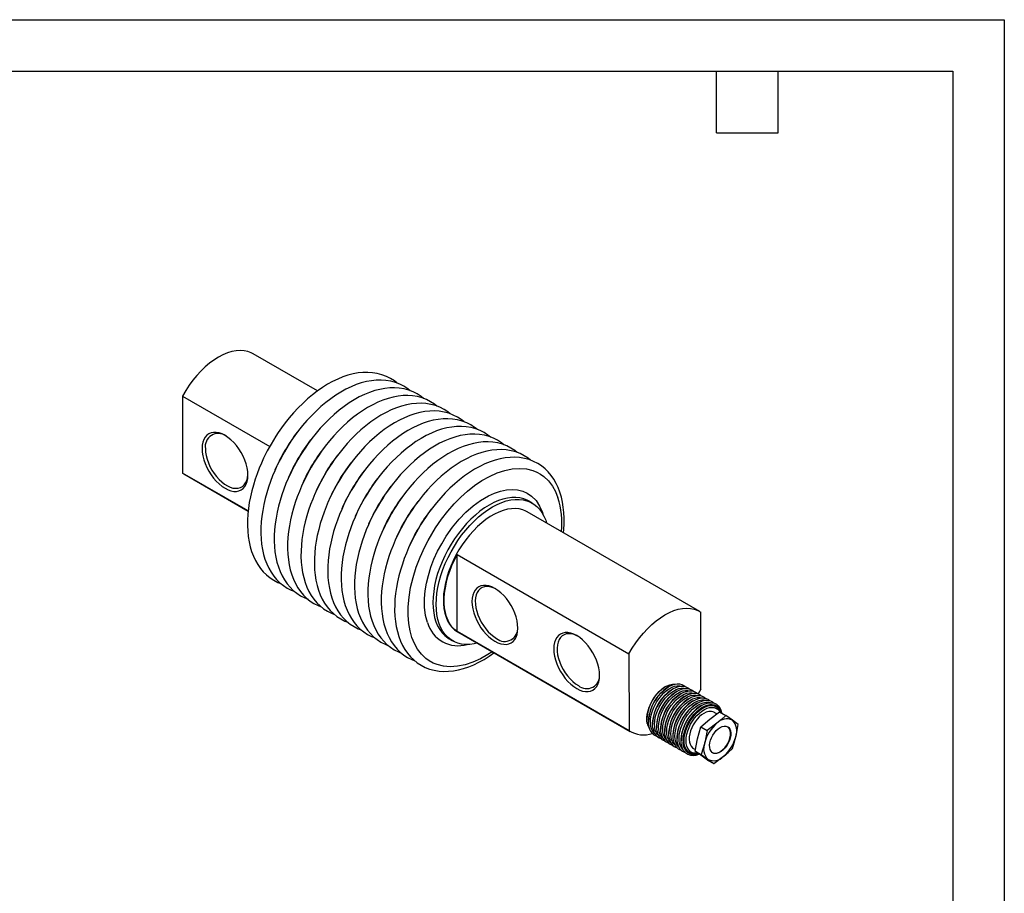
# Model space of a CAD drawing. Header units: millimetres. Extents: x 0 to 489, y 0 to 378.
# Tile 5 of 5: x 276 to 489, y 189 to 378. Entities that reach past the tile are written whole.
import ezdxf

# ---------------------------------------------------------------- set-up
doc = ezdxf.new("R2010")
doc.units = ezdxf.units.MM
doc.header["$LTSCALE"] = 1.75
doc.layers.add('TEXT', color=140, linetype='Continuous', lineweight=25)

msp = doc.modelspace()

# ---------------------------------------------------------------- linework, layer by layer
at = {"color": 7, "linetype": 'Continuous'}
for p, q in [((0, 377.83), (488.95, 377.83)), ((488.95, 377.83), (488.95, 0))]:
    msp.add_line(p, q, dxfattribs=at)
for p, q in [((340.51, 297.56), (326.59, 305.6)), ((311.31, 296.44), (330.18, 285.55)), ((311.31, 296.44), (311.32, 279.79)), ((311.32, 279.79), (311.59, 279.61)), ((325.51, 271.59), (311.32, 279.79)), ((311.59, 279.61), (325.51, 271.58)), ((386.91, 273.31), (386.21, 273.72)), ((423.11, 249.88), (385.81, 271.41)), ((389.11, 271.26), (389.21, 270.88)), ((370.71, 262.15), (407.83, 240.72)), ((370.71, 245.5), (370.71, 262.15)), ((423.39, 233.05), (423.39, 249.7)), ((407.84, 224.07), (370.71, 245.5)), ((370.81, 245.43), (408.11, 223.89)), ((368.94, 243.97), (369.01, 243.93)), ((369.01, 243.93), (369.71, 243.52)), ((407.83, 240.72), (407.84, 224.07)), ((415.76, 233.62), (415.61, 233.54)), ((416.46, 233.62), (416.25, 233.5)), ((417.35, 233.11), (417.13, 232.99)), ((418.23, 232.6), (418.02, 232.48)), ((419.11, 232.09), (418.9, 231.97)), ((423.39, 233.05), (422.81, 232.04)), ((419.99, 231.58), (419.78, 231.46)), ((420.87, 231.07), (420.66, 230.95)), ((421.76, 230.56), (421.54, 230.44)), ((422.64, 230.05), (422.43, 229.93)), ((423.52, 229.55), (423.31, 229.42)), ((425.27, 226.59), (427.36, 228.17)), ((426.8, 227.75), (426.27, 228.05)), ((426.68, 229.26), (426.61, 229.3)), ((427.36, 228.17), (428.73, 227.39)), ((411.69, 226.74), (411.69, 226.58)), ((412.04, 226.21), (412.04, 225.96)), ((412.93, 225.7), (412.93, 225.46)), ((423.37, 224.9), (425.27, 226.59)), ((426.82, 225.69), (424.73, 224.11)), ((413.81, 225.19), (413.81, 224.95)), ((414.69, 224.68), (414.69, 224.44)), ((415.57, 224.17), (415.57, 223.93)), ((416.46, 223.66), (416.46, 223.42)), ((422.64, 222.34), (423.37, 224.9)), ((423.37, 224.9), (424.73, 224.11)), ((424.73, 224.11), (424.19, 221.45)), ((417.34, 223.15), (417.34, 222.91)), ((418.22, 222.65), (418.22, 222.4)), ((419.1, 222.14), (419.1, 221.89)), ((422.1, 219.68), (422.64, 222.34)), ((424.19, 221.45), (423.46, 218.9)), ((420.86, 219.34), (420.93, 219.3)), ((421.77, 220.26), (422.17, 220.03)), ((422.1, 219.68), (423.46, 218.9)), ((423.36, 218.77), (422.1, 219.68)), ((424.82, 217.74), (423.36, 218.77)), ((423.46, 218.9), (424.92, 217.87)), ((424.82, 217.74), (426.18, 216.96)), ((424.92, 217.87), (426.18, 216.96)), ((426.18, 216.96), (428.28, 218.54))]:
    msp.add_line(p, q)
at = {"flags": 128}
for points in [[(326.59, 305.6), (326.18, 305.81), (325.43, 306.09), (324.63, 306.25), (323.78, 306.3), (322.89, 306.23), (321.97, 306.05), (321.02, 305.76), (320.06, 305.36), (319.09, 304.85), (318.12, 304.24), (317.16, 303.53), (316.22, 302.73), (315.3, 301.85), (314.41, 300.89), (313.56, 299.86), (312.76, 298.77), (312.01, 297.62), (311.31, 296.44)], [(357.64, 299.27), (357.11, 299.7), (356.28, 300.23), (355.4, 300.69), (354.44, 301.05), (353.43, 301.33), (352.36, 301.5), (351.35, 301.57), (350.32, 301.54), (349.26, 301.43), (348.18, 301.23), (347.08, 300.95), (345.98, 300.58), (344.87, 300.12), (343.76, 299.59), (342.65, 298.98), (341.55, 298.29), (340.46, 297.53), (339.39, 296.71), (338.33, 295.82), (337.3, 294.87), (336.3, 293.87), (335.33, 292.83), (334.4, 291.74), (333.52, 290.64), (332.71, 289.55), (332.01, 288.55), (331.52, 287.8), (330.98, 286.94), (330.45, 286.05), (329.65, 284.59), (329.34, 284), (328.85, 283), (328.38, 281.96), (327.9, 280.83), (327.45, 279.66), (327.02, 278.44), (326.64, 277.2), (326.3, 275.94), (326, 274.67), (325.76, 273.4), (325.57, 272.13), (325.44, 270.88), (325.37, 269.64), (325.36, 268.42), (325.41, 267.23), (325.53, 266.07), (325.71, 264.95), (325.95, 263.86), (326.26, 262.82), (326.63, 261.83), (327.07, 260.89), (327.58, 260.01), (328.15, 259.19), (328.78, 258.43), (329.48, 257.75), (330.24, 257.13), (331.06, 256.6), (331.95, 256.14), (332.6, 255.9)], [(360.53, 297.6), (360, 298.03), (359.18, 298.56), (358.29, 299.02), (357.34, 299.38), (356.32, 299.66), (355.25, 299.83), (354.24, 299.9), (353.21, 299.87), (352.15, 299.76), (351.07, 299.56), (349.97, 299.28), (348.87, 298.91), (347.76, 298.45), (346.65, 297.92), (345.54, 297.31), (344.44, 296.62), (343.35, 295.86), (342.28, 295.04), (341.23, 294.15), (340.2, 293.2), (339.19, 292.2), (338.22, 291.16), (337.29, 290.07), (336.41, 288.97), (335.6, 287.88), (334.91, 286.88), (334.41, 286.13), (333.87, 285.27), (333.34, 284.38), (332.54, 282.92), (332.23, 282.33), (331.74, 281.33), (331.27, 280.29), (330.79, 279.17), (330.34, 277.99), (329.92, 276.77), (329.53, 275.53), (329.19, 274.27), (328.89, 273), (328.65, 271.73), (328.46, 270.46), (328.33, 269.21), (328.26, 267.97), (328.25, 266.75), (328.3, 265.56), (328.42, 264.4), (328.6, 263.28), (328.84, 262.19), (329.15, 261.15), (329.52, 260.16), (329.96, 259.22), (330.47, 258.34), (331.04, 257.52), (331.67, 256.76), (332.37, 256.08), (333.13, 255.46), (333.96, 254.93), (334.84, 254.47), (335.49, 254.23)], [(363.43, 295.93), (362.89, 296.36), (362.07, 296.89), (361.18, 297.35), (360.23, 297.71), (359.22, 297.99), (358.14, 298.16), (357.14, 298.23), (356.1, 298.2), (355.04, 298.09), (353.96, 297.89), (352.87, 297.61), (351.76, 297.24), (350.65, 296.78), (349.54, 296.25), (348.43, 295.64), (347.33, 294.95), (346.25, 294.19), (345.17, 293.37), (344.12, 292.48), (343.09, 291.53), (342.09, 290.53), (341.11, 289.49), (340.18, 288.4), (339.3, 287.3), (338.49, 286.21), (337.8, 285.21), (337.3, 284.46), (336.76, 283.6), (336.23, 282.71), (335.43, 281.26), (335.12, 280.66), (334.64, 279.66), (334.16, 278.62), (333.69, 277.5), (333.23, 276.32), (332.81, 275.1), (332.42, 273.86), (332.08, 272.6), (331.78, 271.33), (331.54, 270.06), (331.36, 268.79), (331.22, 267.54), (331.15, 266.3), (331.14, 265.08), (331.2, 263.89), (331.31, 262.73), (331.49, 261.61), (331.73, 260.52), (332.04, 259.48), (332.42, 258.49), (332.86, 257.55), (333.36, 256.67), (333.93, 255.85), (334.56, 255.09), (335.26, 254.41), (336.02, 253.79), (336.85, 253.26), (337.74, 252.8), (338.38, 252.56)], [(366.32, 294.26), (365.78, 294.69), (364.96, 295.22), (364.07, 295.68), (363.12, 296.05), (362.11, 296.32), (361.03, 296.49), (360.03, 296.56), (358.99, 296.53), (357.93, 296.42), (356.85, 296.22), (355.76, 295.94), (354.65, 295.57), (353.54, 295.11), (352.43, 294.58), (351.33, 293.97), (350.23, 293.28), (349.14, 292.52), (348.06, 291.7), (347.01, 290.81), (345.98, 289.86), (344.98, 288.86), (344.01, 287.82), (343.07, 286.73), (342.19, 285.63), (341.38, 284.54), (340.69, 283.55), (340.2, 282.79), (339.65, 281.93), (339.13, 281.04), (338.32, 279.59), (338.02, 278.99), (337.53, 277.99), (337.05, 276.95), (336.58, 275.83), (336.12, 274.65), (335.7, 273.43), (335.31, 272.19), (334.97, 270.93), (334.68, 269.66), (334.43, 268.39), (334.25, 267.12), (334.12, 265.87), (334.05, 264.63), (334.04, 263.41), (334.09, 262.22), (334.2, 261.06), (334.38, 259.94), (334.62, 258.85), (334.93, 257.81), (335.31, 256.82), (335.75, 255.88), (336.25, 255), (336.82, 254.18), (337.46, 253.42), (338.15, 252.74), (338.91, 252.12), (339.74, 251.59), (340.63, 251.13), (341.27, 250.89)], [(369.21, 292.59), (368.68, 293.02), (367.85, 293.56), (366.96, 294.01), (366.01, 294.38), (365, 294.65), (363.93, 294.82), (362.92, 294.89), (361.88, 294.86), (360.82, 294.75), (359.74, 294.55), (358.65, 294.27), (357.54, 293.9), (356.44, 293.44), (355.32, 292.91), (354.22, 292.3), (353.12, 291.61), (352.03, 290.85), (350.96, 290.03), (349.9, 289.14), (348.87, 288.19), (347.87, 287.2), (346.9, 286.15), (345.97, 285.06), (345.08, 283.96), (344.27, 282.87), (343.58, 281.88), (343.09, 281.12), (342.55, 280.26), (342.02, 279.37), (341.22, 277.92), (340.91, 277.32), (340.42, 276.32), (339.94, 275.28), (339.47, 274.16), (339.02, 272.98), (338.59, 271.76), (338.21, 270.52), (337.86, 269.26), (337.57, 267.99), (337.33, 266.72), (337.14, 265.45), (337.01, 264.2), (336.94, 262.96), (336.93, 261.74), (336.98, 260.55), (337.09, 259.39), (337.27, 258.27), (337.52, 257.18), (337.83, 256.14), (338.2, 255.15), (338.64, 254.21), (339.14, 253.33), (339.71, 252.51), (340.35, 251.76), (341.05, 251.07), (341.81, 250.46), (342.63, 249.92), (343.52, 249.47), (344.16, 249.22)], [(372.1, 290.92), (371.57, 291.35), (370.74, 291.89), (369.86, 292.34), (368.9, 292.71), (367.89, 292.98), (366.82, 293.15), (365.81, 293.22), (364.78, 293.2), (363.72, 293.08), (362.64, 292.89), (361.54, 292.6), (360.44, 292.23), (359.33, 291.77), (358.22, 291.24), (357.11, 290.63), (356.01, 289.94), (354.92, 289.18), (353.85, 288.36), (352.8, 287.47), (351.76, 286.53), (350.76, 285.53), (349.79, 284.48), (348.86, 283.39), (347.98, 282.29), (347.17, 281.2), (346.48, 280.21), (345.98, 279.45), (345.44, 278.59), (344.91, 277.7), (344.11, 276.25), (343.8, 275.65), (343.31, 274.65), (342.84, 273.61), (342.36, 272.49), (341.91, 271.31), (341.48, 270.09), (341.1, 268.85), (340.76, 267.59), (340.46, 266.32), (340.22, 265.05), (340.03, 263.78), (339.9, 262.53), (339.83, 261.29), (339.82, 260.07), (339.87, 258.88), (339.99, 257.72), (340.17, 256.6), (340.41, 255.51), (340.72, 254.47), (341.09, 253.48), (341.53, 252.54), (342.04, 251.66), (342.61, 250.84), (343.24, 250.09), (343.94, 249.4), (344.7, 248.79), (345.52, 248.25), (346.41, 247.8), (347.06, 247.55)], [(375, 289.25), (374.46, 289.68), (373.64, 290.22), (372.75, 290.67), (371.8, 291.04), (370.78, 291.31), (369.71, 291.48), (368.7, 291.55), (367.67, 291.53), (366.61, 291.41), (365.53, 291.22), (364.43, 290.93), (363.33, 290.56), (362.22, 290.1), (361.11, 289.57), (360, 288.96), (358.9, 288.27), (357.81, 287.51), (356.74, 286.69), (355.69, 285.8), (354.66, 284.86), (353.65, 283.86), (352.68, 282.81), (351.75, 281.73), (350.87, 280.62), (350.06, 279.53), (349.37, 278.54), (348.87, 277.78), (348.33, 276.92), (347.8, 276.03), (347, 274.58), (346.69, 273.98), (346.2, 272.98), (345.73, 271.94), (345.25, 270.82), (344.8, 269.64), (344.38, 268.42), (343.99, 267.18), (343.65, 265.92), (343.35, 264.65), (343.11, 263.38), (342.92, 262.11), (342.79, 260.86), (342.72, 259.62), (342.71, 258.4), (342.76, 257.21), (342.88, 256.05), (343.06, 254.93), (343.3, 253.84), (343.61, 252.8), (343.98, 251.81), (344.42, 250.87), (344.93, 249.99), (345.5, 249.17), (346.13, 248.42), (346.83, 247.73), (347.59, 247.12), (348.42, 246.58), (349.3, 246.13), (349.95, 245.88)], [(377.89, 287.58), (377.35, 288.01), (376.53, 288.55), (375.64, 289), (374.69, 289.37), (373.68, 289.64), (372.6, 289.81), (371.6, 289.88), (370.56, 289.86), (369.5, 289.75), (368.42, 289.55), (367.33, 289.26), (366.22, 288.89), (365.11, 288.43), (364, 287.9), (362.89, 287.29), (361.79, 286.6), (360.71, 285.84), (359.63, 285.02), (358.58, 284.13), (357.55, 283.19), (356.55, 282.19), (355.57, 281.14), (354.64, 280.06), (353.76, 278.95), (352.95, 277.86), (352.26, 276.87), (351.76, 276.11), (351.22, 275.25), (350.69, 274.36), (349.89, 272.91), (349.58, 272.31), (349.1, 271.31), (348.62, 270.27), (348.15, 269.15), (347.69, 267.97), (347.27, 266.75), (346.88, 265.51), (346.54, 264.25), (346.25, 262.98), (346, 261.71), (345.82, 260.44), (345.69, 259.19), (345.61, 257.95), (345.6, 256.73), (345.66, 255.54), (345.77, 254.38), (345.95, 253.26), (346.19, 252.18), (346.5, 251.14), (346.88, 250.14), (347.32, 249.2), (347.82, 248.32), (348.39, 247.5), (349.02, 246.75), (349.72, 246.06), (350.48, 245.45), (351.31, 244.91), (352.2, 244.46), (352.84, 244.21)], [(320.51, 276.5), (321.16, 276.17), (321.79, 275.95), (322.4, 275.84), (322.98, 275.83), (323.52, 275.94), (324.01, 276.15), (324.44, 276.47), (324.8, 276.88), (325.08, 277.38), (325.29, 277.97), (325.42, 278.63), (325.46, 279.35), (325.42, 280.12), (325.29, 280.93), (325.08, 281.76), (324.79, 282.59), (324.43, 283.42), (324.01, 284.23), (323.52, 285.01), (322.98, 285.73), (322.4, 286.4), (321.79, 286.99), (321.15, 287.51), (320.51, 287.93), (319.86, 288.25), (319.23, 288.47), (318.61, 288.59), (318.03, 288.59), (317.49, 288.49), (317.01, 288.27), (316.58, 287.96), (316.22, 287.54), (315.93, 287.04), (315.73, 286.45), (315.6, 285.79), (315.56, 285.07), (315.6, 284.3), (315.73, 283.49), (315.94, 282.66), (316.22, 281.83), (316.58, 281), (317.01, 280.19), (317.5, 279.42), (318.03, 278.69), (318.62, 278.03), (319.23, 277.43), (319.86, 276.92), (320.51, 276.5)], [(380.78, 285.91), (380.24, 286.34), (379.42, 286.88), (378.53, 287.33), (377.58, 287.7), (376.57, 287.97), (375.49, 288.14), (374.49, 288.21), (373.45, 288.19), (372.39, 288.08), (371.31, 287.88), (370.22, 287.59), (369.11, 287.22), (368, 286.77), (366.89, 286.23), (365.79, 285.62), (364.69, 284.93), (363.6, 284.18), (362.53, 283.35), (361.47, 282.46), (360.44, 281.52), (359.44, 280.52), (358.47, 279.47), (357.54, 278.39), (356.65, 277.28), (355.84, 276.19), (355.15, 275.2), (354.66, 274.44), (354.11, 273.58), (353.59, 272.69), (352.78, 271.24), (352.48, 270.64), (351.99, 269.65), (351.51, 268.6), (351.04, 267.48), (350.58, 266.3), (350.16, 265.09), (349.77, 263.84), (349.43, 262.58), (349.14, 261.31), (348.89, 260.04), (348.71, 258.77), (348.58, 257.52), (348.51, 256.28), (348.5, 255.06), (348.55, 253.87), (348.66, 252.71), (348.84, 251.59), (349.09, 250.51), (349.39, 249.47), (349.77, 248.47), (350.21, 247.54), (350.71, 246.65), (351.28, 245.83), (351.92, 245.08), (352.61, 244.39), (353.38, 243.78), (354.2, 243.24), (355.09, 242.79), (355.73, 242.54)], [(383.67, 284.24), (383.14, 284.67), (382.31, 285.21), (381.42, 285.66), (380.47, 286.03), (379.46, 286.3), (378.39, 286.47), (377.38, 286.54), (376.34, 286.52), (375.28, 286.41), (374.2, 286.21), (373.11, 285.92), (372.01, 285.55), (370.9, 285.1), (369.78, 284.56), (368.68, 283.95), (367.58, 283.26), (366.49, 282.51), (365.42, 281.68), (364.36, 280.79), (363.33, 279.85), (362.33, 278.85), (361.36, 277.8), (360.43, 276.72), (359.54, 275.61), (358.73, 274.52), (358.04, 273.53), (357.55, 272.78), (357.01, 271.91), (356.48, 271.02), (355.68, 269.57), (355.37, 268.97), (354.88, 267.98), (354.41, 266.93), (353.93, 265.81), (353.48, 264.63), (353.05, 263.42), (352.67, 262.17), (352.32, 260.91), (352.03, 259.64), (351.79, 258.37), (351.6, 257.11), (351.47, 255.85), (351.4, 254.61), (351.39, 253.39), (351.44, 252.2), (351.55, 251.04), (351.73, 249.92), (351.98, 248.84), (352.29, 247.8), (352.66, 246.8), (353.1, 245.87), (353.6, 244.98), (354.17, 244.16), (354.81, 243.41), (355.51, 242.72), (356.27, 242.11), (357.09, 241.57), (357.98, 241.12), (358.62, 240.87)], [(316.27, 285.07), (316.31, 284.34), (316.43, 283.57), (316.63, 282.79), (316.91, 281.99), (317.26, 281.21), (317.67, 280.45), (318.14, 279.72), (318.65, 279.04), (319.21, 278.42), (319.8, 277.87), (320.4, 277.4), (321.02, 277.02), (321.63, 276.74), (322.22, 276.56), (322.8, 276.49), (323.34, 276.52), (323.83, 276.65), (324.27, 276.89), (324.65, 277.22), (324.96, 277.65), (325.2, 278.17), (325.37, 278.76), (325.45, 279.41), (325.45, 279.56)], [(386.56, 282.57), (386.03, 283), (385.2, 283.54), (384.32, 283.99), (383.37, 284.36), (382.35, 284.63), (381.28, 284.81), (380.27, 284.87), (379.24, 284.85), (378.18, 284.74), (377.1, 284.54), (376, 284.25), (374.9, 283.88), (373.79, 283.43), (372.68, 282.89), (371.57, 282.28), (370.47, 281.59), (369.38, 280.84), (368.31, 280.01), (367.26, 279.12), (366.22, 278.18), (365.22, 277.18), (364.25, 276.13), (363.32, 275.05), (362.44, 273.94), (361.63, 272.85), (360.94, 271.86), (360.44, 271.11), (359.9, 270.24), (359.37, 269.35), (358.57, 267.9), (358.26, 267.3), (357.77, 266.31), (357.3, 265.26), (356.82, 264.14), (356.37, 262.96), (355.94, 261.75), (355.56, 260.5), (355.22, 259.24), (354.92, 257.97), (354.68, 256.7), (354.49, 255.44), (354.36, 254.18), (354.29, 252.94), (354.28, 251.73), (354.33, 250.53), (354.45, 249.37), (354.63, 248.25), (354.87, 247.17), (355.18, 246.13), (355.55, 245.13), (355.99, 244.2), (356.5, 243.31), (357.07, 242.49), (357.7, 241.74), (358.4, 241.05), (359.16, 240.44), (359.98, 239.9), (360.87, 239.45), (361.52, 239.2)], [(393.65, 266.89), (393.72, 267.59), (393.79, 268.83), (393.8, 270.05), (393.75, 271.24), (393.63, 272.4), (393.45, 273.52), (393.21, 274.6), (392.9, 275.64), (392.53, 276.64), (392.09, 277.57), (391.58, 278.46), (391.01, 279.28), (390.38, 280.03), (389.68, 280.72), (388.92, 281.33), (388.1, 281.87), (387.21, 282.32), (386.26, 282.69), (385.24, 282.96), (384.17, 283.14), (383.16, 283.2), (382.13, 283.18), (381.07, 283.07), (379.99, 282.87), (378.89, 282.58), (377.79, 282.21), (376.68, 281.76), (375.57, 281.22), (374.46, 280.61), (373.36, 279.92), (372.27, 279.17), (371.2, 278.34), (370.15, 277.45), (369.12, 276.51), (368.11, 275.51), (367.14, 274.46), (366.21, 273.38), (365.33, 272.27), (364.52, 271.18), (363.83, 270.19), (363.33, 269.44), (362.79, 268.57), (362.26, 267.68), (361.46, 266.23), (361.15, 265.63), (360.66, 264.64), (360.19, 263.59), (359.72, 262.47), (359.26, 261.29), (358.84, 260.08), (358.45, 258.83), (358.11, 257.57), (357.81, 256.3), (357.57, 255.03), (357.38, 253.77), (357.25, 252.51), (357.18, 251.27), (357.17, 250.06), (357.22, 248.86), (357.34, 247.71), (357.52, 246.58), (357.76, 245.5), (358.07, 244.46), (358.44, 243.47), (358.88, 242.53), (359.39, 241.64), (359.96, 240.82), (360.59, 240.07), (361.29, 239.38), (362.05, 238.77), (362.88, 238.23), (363.76, 237.78), (364.71, 237.41), (365.73, 237.14), (366.8, 236.97), (367.81, 236.9), (368.84, 236.92), (369.9, 237.03), (370.98, 237.23), (372.08, 237.52), (373.18, 237.89), (374.29, 238.34), (375.4, 238.88), (376.51, 239.49), (377.61, 240.18), (378.65, 240.9)], [(360.91, 244.24), (360.5, 245.69), (360.22, 247.26), (360.08, 249.03), (360.1, 250.9), (360.28, 252.93), (360.63, 255.03), (361.16, 257.22), (361.85, 259.43), (362.7, 261.64), (363.7, 263.82), (364.43, 265.23), (365.21, 266.6), (366.04, 267.94), (367.33, 269.81), (368.7, 271.57), (370.07, 273.13), (371.49, 274.58), (372.95, 275.9), (374.44, 277.07), (376.05, 278.16), (377.66, 279.07), (379.33, 279.83), (380.97, 280.37), (382.6, 280.7), (384.17, 280.81), (385.66, 280.69), (387.05, 280.34), (387.9, 279.99), (388.7, 279.55), (389.45, 279.02), (390.42, 278.09), (391.26, 276.99), (391.93, 275.8), (392.47, 274.47)], [(364.26, 247.46), (363.86, 249), (363.64, 250.76), (363.63, 252.7), (363.77, 254.3), (364.05, 255.95), (364.46, 257.67), (365.01, 259.41), (365.68, 261.15), (366.46, 262.87), (367.34, 264.52), (368.31, 266.12), (369.67, 268.06), (371.11, 269.8), (372.59, 271.34), (374.13, 272.7), (375.76, 273.89), (377.45, 274.88), (378.77, 275.47), (380.06, 275.9), (381.34, 276.16), (382.58, 276.24), (383.75, 276.15), (384.85, 275.87), (385.84, 275.44), (386.73, 274.83), (387.73, 273.83), (388.52, 272.63), (389.11, 271.26)], [(377.61, 272.87), (376.6, 272.24), (375.61, 271.52), (374.62, 270.72), (373.66, 269.83), (372.72, 268.87), (371.82, 267.84), (370.95, 266.74), (370.14, 265.6), (369.37, 264.4), (368.66, 263.17), (368.01, 261.91), (367.43, 260.63), (366.91, 259.34), (366.47, 258.04), (366.1, 256.75), (365.82, 255.47), (365.61, 254.21), (365.49, 252.99), (365.44, 251.8), (365.49, 250.67), (365.61, 249.59), (365.82, 248.57), (366.1, 247.62), (366.47, 246.75), (366.91, 245.97), (367.43, 245.27), (368.01, 244.66), (368.66, 244.15), (368.94, 243.97)], [(375.01, 242.99), (374.37, 242.85), (373.43, 242.74), (372.53, 242.72), (371.66, 242.82), (370.84, 243.02), (370.08, 243.33), (369.37, 243.74), (368.72, 244.25), (368.13, 244.86), (367.62, 245.56), (367.18, 246.35), (366.81, 247.22), (366.52, 248.16), (366.32, 249.18), (366.19, 250.26), (366.15, 251.4), (366.19, 252.58), (366.32, 253.8), (366.52, 255.06), (366.81, 256.34), (367.18, 257.63), (367.62, 258.93), (368.13, 260.22), (368.72, 261.5), (369.37, 262.76), (370.08, 264), (370.84, 265.19), (371.66, 266.34), (372.53, 267.43), (373.43, 268.46), (374.37, 269.42), (375.33, 270.31), (376.31, 271.11), (377.31, 271.83), (378.31, 272.46)], [(386.23, 273.71), (385.84, 273.91), (385.08, 274.22), (384.26, 274.42), (383.4, 274.52), (382.49, 274.51), (381.56, 274.39), (380.59, 274.16), (379.61, 273.83), (378.61, 273.4), (377.61, 272.87)], [(378.31, 272.46), (379.32, 272.99), (380.32, 273.43), (381.3, 273.76), (382.26, 273.98), (383.2, 274.1), (384.1, 274.11), (384.97, 274.02), (385.78, 273.81), (386.55, 273.51), (387.26, 273.1), (387.91, 272.58), (388.5, 271.98), (389.01, 271.28), (389.45, 270.49), (389.82, 269.62), (390.02, 269)], [(385.81, 271.41), (385.56, 271.54), (384.85, 271.84), (384.08, 272.03), (383.28, 272.11), (382.43, 272.08), (381.55, 271.95), (380.64, 271.71), (379.72, 271.37), (378.78, 270.92), (377.85, 270.38), (376.91, 269.75), (375.99, 269.02), (375.08, 268.22), (374.2, 267.33), (373.35, 266.38), (372.54, 265.36), (371.78, 264.29), (371.07, 263.18), (370.41, 262.02), (369.82, 260.84), (369.29, 259.64), (368.83, 258.43), (368.45, 257.22), (368.14, 256.02), (367.92, 254.84), (367.77, 253.68), (367.71, 252.57), (367.73, 251.5), (367.83, 250.48), (368.02, 249.52), (368.29, 248.64), (368.63, 247.83), (369.05, 247.1), (369.54, 246.47), (370.11, 245.92), (370.73, 245.48), (370.81, 245.43)], [(370.71, 245.5), (370.11, 245.97), (369.57, 246.54), (369.1, 247.2), (368.71, 247.94), (368.38, 248.77), (368.14, 249.67), (367.98, 250.63), (367.89, 251.66), (367.89, 252.73), (367.98, 253.85), (368.14, 255.01), (368.38, 256.19), (368.7, 257.39), (369.1, 258.59), (369.57, 259.79), (370.11, 260.98), (370.71, 262.15)], [(378.85, 243.41), (379.49, 243.09), (380.13, 242.87), (380.74, 242.76), (381.32, 242.75), (381.86, 242.86), (382.35, 243.07), (382.77, 243.38), (383.13, 243.8), (383.42, 244.3), (383.63, 244.89), (383.75, 245.55), (383.79, 246.27), (383.75, 247.04), (383.63, 247.85), (383.42, 248.68), (383.13, 249.51), (382.77, 250.34), (382.34, 251.15), (381.86, 251.92), (381.32, 252.65), (380.74, 253.32), (380.12, 253.91), (379.49, 254.42), (378.84, 254.84), (378.2, 255.17), (377.56, 255.39), (376.95, 255.5), (376.37, 255.51), (375.83, 255.4), (375.34, 255.19), (374.92, 254.88), (374.56, 254.46), (374.27, 253.96), (374.06, 253.37), (373.94, 252.71), (373.89, 251.99), (373.94, 251.22), (374.06, 250.41), (374.27, 249.58), (374.56, 248.75), (374.92, 247.92), (375.35, 247.11), (375.83, 246.33), (376.37, 245.61), (376.95, 244.94), (377.56, 244.35), (378.2, 243.84), (378.85, 243.41)], [(379.02, 254.74), (378.89, 254.81), (378.28, 255.06), (377.69, 255.22), (377.12, 255.27), (376.6, 255.21), (376.11, 255.05), (375.69, 254.79), (375.32, 254.43), (375.03, 253.97), (374.81, 253.44), (374.67, 252.83), (374.6, 252.16), (374.63, 251.44), (374.73, 250.68), (374.91, 249.9), (375.17, 249.11), (375.5, 248.32), (375.89, 247.55), (376.35, 246.81), (376.86, 246.12), (377.4, 245.48), (377.98, 244.92), (378.59, 244.43), (379.2, 244.03)], [(407.83, 240.72), (408.53, 241.9), (409.28, 243.05), (410.08, 244.14), (410.93, 245.17), (411.82, 246.13), (412.74, 247.01), (413.68, 247.81), (414.64, 248.52), (415.61, 249.13), (416.58, 249.64), (417.54, 250.04), (418.49, 250.33), (419.41, 250.51), (420.3, 250.58), (421.15, 250.53), (421.95, 250.37), (422.7, 250.09), (423.39, 249.7)], [(396.52, 233.21), (397.17, 232.88), (397.8, 232.66), (398.42, 232.55), (399, 232.55), (399.54, 232.65), (400.02, 232.86), (400.45, 233.18), (400.81, 233.59), (401.1, 234.1), (401.3, 234.68), (401.43, 235.35), (401.47, 236.07), (401.43, 236.84), (401.3, 237.64), (401.09, 238.47), (400.81, 239.31), (400.45, 240.14), (400.02, 240.94), (399.53, 241.72), (399, 242.44), (398.42, 243.11), (397.8, 243.7), (397.17, 244.22), (396.52, 244.64), (395.88, 244.96), (395.24, 245.18), (394.63, 245.3), (394.05, 245.3), (393.51, 245.2), (393.02, 244.99), (392.59, 244.67), (392.24, 244.26), (391.95, 243.75), (391.74, 243.16), (391.61, 242.5), (391.57, 241.78), (391.61, 241.01), (391.74, 240.2), (391.95, 239.38), (392.24, 238.54), (392.6, 237.71), (393.02, 236.9), (393.51, 236.13), (394.05, 235.4), (394.63, 234.74), (395.24, 234.14), (395.88, 233.63), (396.52, 233.21)], [(396.7, 244.53), (396.57, 244.6), (395.96, 244.86), (395.37, 245.01), (394.8, 245.06), (394.27, 245.01), (393.79, 244.84), (393.37, 244.58), (393, 244.22), (392.71, 243.77), (392.49, 243.23), (392.34, 242.63), (392.28, 241.96), (392.3, 241.24), (392.4, 240.48), (392.59, 239.7), (392.85, 238.9), (393.18, 238.12), (393.57, 237.35), (394.03, 236.61), (394.53, 235.91), (395.08, 235.28), (395.66, 234.71), (396.26, 234.22), (396.88, 233.82)], [(378.22, 241.15), (377.33, 240.55), (375.72, 239.64), (374.05, 238.89), (372.41, 238.34), (370.77, 238.01), (369.21, 237.9), (367.72, 238.03), (366.33, 238.37), (365.47, 238.72), (364.67, 239.16), (363.93, 239.7), (362.96, 240.62), (362.12, 241.72), (361.45, 242.91), (360.91, 244.24)], [(411.78, 225.66), (411.7, 226.28), (411.7, 226.95), (411.79, 227.67), (411.96, 228.4), (412.2, 229.15), (412.52, 229.9), (412.9, 230.62), (413.34, 231.31), (413.83, 231.95), (414.36, 232.53), (414.92, 233.04), (415.5, 233.46), (416.08, 233.79), (416.65, 234.02), (417.2, 234.15), (417.73, 234.17), (417.84, 234.16)], [(412.14, 224.97), (412.06, 225.61), (412.05, 226.31), (412.14, 227.04), (412.3, 227.81), (412.54, 228.59), (412.85, 229.36), (413.23, 230.12), (413.67, 230.85), (414.16, 231.54), (414.69, 232.17), (415.26, 232.73), (415.85, 233.22), (416.45, 233.61), (417.06, 233.92), (417.65, 234.12), (418.22, 234.21), (418.75, 234.2), (419.25, 234.09), (419.69, 233.87), (420, 233.62)], [(413.37, 223.48), (413.1, 223.77), (412.83, 224.21), (412.63, 224.73), (412.51, 225.32), (412.47, 225.98), (412.51, 226.68), (412.63, 227.41), (412.84, 228.16), (413.11, 228.92), (413.46, 229.67), (413.87, 230.39), (414.33, 231.07), (414.84, 231.71), (415.39, 232.27), (415.96, 232.76), (416.54, 233.17), (417.13, 233.48), (417.7, 233.7), (418.26, 233.81), (418.79, 233.81), (419.27, 233.72), (419.28, 233.71)], [(413.02, 224.46), (412.94, 225.1), (412.94, 225.8), (413.02, 226.54), (413.18, 227.3), (413.42, 228.08), (413.73, 228.85), (414.11, 229.61), (414.55, 230.34), (415.04, 231.03), (415.58, 231.66), (416.14, 232.22), (416.73, 232.71), (417.34, 233.1), (417.94, 233.41), (418.53, 233.61), (419.1, 233.7), (419.63, 233.69), (420.13, 233.58), (420.57, 233.36), (420.88, 233.11)], [(414.26, 222.97), (413.99, 223.26), (413.71, 223.7), (413.51, 224.22), (413.39, 224.81), (413.35, 225.47), (413.39, 226.17), (413.52, 226.9), (413.72, 227.65), (414, 228.41), (414.34, 229.16), (414.75, 229.88), (415.21, 230.57), (415.72, 231.2), (416.27, 231.76), (416.84, 232.25), (417.42, 232.66), (418.01, 232.97), (418.59, 233.19), (419.14, 233.3), (419.67, 233.31), (420.16, 233.21), (420.16, 233.2)], [(413.9, 223.95), (413.82, 224.59), (413.82, 225.29), (413.9, 226.03), (414.06, 226.79), (414.3, 227.57), (414.61, 228.34), (414.99, 229.1), (415.43, 229.83), (415.92, 230.52), (416.46, 231.15), (417.03, 231.72), (417.62, 232.2), (418.22, 232.6), (418.82, 232.9), (419.41, 233.1), (419.98, 233.19), (420.52, 233.18), (421.01, 233.07), (421.45, 232.85), (421.76, 232.6)], [(415.14, 222.46), (414.87, 222.75), (414.59, 223.19), (414.39, 223.71), (414.27, 224.3), (414.23, 224.96), (414.28, 225.66), (414.4, 226.39), (414.6, 227.15), (414.88, 227.9), (415.22, 228.65), (415.63, 229.37), (416.1, 230.06), (416.6, 230.69), (417.15, 231.25), (417.72, 231.75), (418.3, 232.15), (418.89, 232.47), (419.47, 232.68), (420.03, 232.79), (420.55, 232.8), (421.04, 232.7), (421.05, 232.69)], [(414.79, 223.44), (414.7, 224.08), (414.7, 224.78), (414.78, 225.52), (414.94, 226.28), (415.18, 227.06), (415.49, 227.83), (415.87, 228.6), (416.31, 229.33), (416.81, 230.01), (417.34, 230.64), (417.91, 231.21), (418.5, 231.69), (419.1, 232.09), (419.7, 232.39), (420.29, 232.59), (420.86, 232.69), (421.4, 232.68), (421.89, 232.56), (422.33, 232.34), (422.64, 232.09)], [(416.02, 221.95), (415.75, 222.24), (415.47, 222.68), (415.28, 223.2), (415.15, 223.8), (415.12, 224.45), (415.16, 225.15), (415.28, 225.88), (415.48, 226.64), (415.76, 227.39), (416.11, 228.14), (416.51, 228.86), (416.98, 229.55), (417.49, 230.18), (418.03, 230.75), (418.6, 231.24), (419.19, 231.64), (419.77, 231.96), (420.35, 232.17), (420.91, 232.28), (421.43, 232.29), (421.92, 232.19), (421.93, 232.18)], [(415.67, 222.93), (415.58, 223.57), (415.58, 224.27), (415.66, 225.01), (415.82, 225.77), (416.06, 226.55), (416.38, 227.33), (416.76, 228.09), (417.2, 228.82), (417.69, 229.5), (418.22, 230.13), (418.79, 230.7), (419.38, 231.18), (419.98, 231.58), (420.58, 231.88), (421.18, 232.08), (421.74, 232.18), (422.28, 232.17), (422.77, 232.05), (423.22, 231.83), (423.53, 231.58)], [(416.9, 221.44), (416.63, 221.73), (416.36, 222.17), (416.16, 222.69), (416.04, 223.29), (416, 223.94), (416.04, 224.64), (416.16, 225.37), (416.36, 226.13), (416.64, 226.88), (416.99, 227.63), (417.4, 228.35), (417.86, 229.04), (418.37, 229.67), (418.91, 230.24), (419.48, 230.73), (420.07, 231.13), (420.65, 231.45), (421.23, 231.66), (421.79, 231.77), (422.32, 231.78), (422.8, 231.68), (422.81, 231.68)], [(416.55, 222.42), (416.47, 223.07), (416.46, 223.76), (416.55, 224.5), (416.71, 225.26), (416.95, 226.04), (417.26, 226.82), (417.64, 227.58), (418.08, 228.31), (418.57, 228.99), (419.1, 229.62), (419.67, 230.19), (420.26, 230.67), (420.86, 231.07), (421.47, 231.37), (422.06, 231.57), (422.63, 231.67), (423.16, 231.66), (423.66, 231.54), (424.1, 231.32), (424.41, 231.07)], [(417.78, 220.93), (417.51, 221.22), (417.24, 221.66), (417.04, 222.18), (416.92, 222.78), (416.88, 223.43), (416.92, 224.13), (417.04, 224.86), (417.25, 225.62), (417.52, 226.38), (417.87, 227.12), (418.28, 227.84), (418.74, 228.53), (419.25, 229.16), (419.8, 229.73), (420.37, 230.22), (420.95, 230.62), (421.54, 230.94), (422.11, 231.15), (422.67, 231.26), (423.2, 231.27), (423.68, 231.17), (423.69, 231.17)], [(417.43, 221.91), (417.35, 222.56), (417.35, 223.25), (417.43, 223.99), (417.59, 224.75), (417.83, 225.53), (418.14, 226.31), (418.52, 227.07), (418.96, 227.8), (419.45, 228.49), (419.99, 229.12), (420.55, 229.68), (421.15, 230.16), (421.75, 230.56), (422.35, 230.86), (422.94, 231.06), (423.51, 231.16), (424.04, 231.15), (424.54, 231.03), (424.98, 230.81), (425.29, 230.56)], [(418.67, 220.42), (418.4, 220.71), (418.12, 221.15), (417.92, 221.67), (417.8, 222.27), (417.76, 222.92), (417.8, 223.62), (417.93, 224.36), (418.13, 225.11), (418.41, 225.87), (418.75, 226.61), (419.16, 227.34), (419.62, 228.02), (420.13, 228.65), (420.68, 229.22), (421.25, 229.71), (421.83, 230.12), (422.42, 230.43), (423, 230.64), (423.55, 230.75), (424.08, 230.76), (424.57, 230.66), (424.57, 230.66)], [(418.31, 221.41), (418.23, 222.05), (418.23, 222.74), (418.31, 223.48), (418.47, 224.24), (418.71, 225.02), (419.02, 225.8), (419.4, 226.56), (419.84, 227.29), (420.33, 227.98), (420.87, 228.61), (421.44, 229.17), (422.03, 229.65), (422.63, 230.05), (423.23, 230.35), (423.82, 230.55), (424.39, 230.65), (424.93, 230.64), (425.42, 230.52), (425.86, 230.3), (426.17, 230.06)], [(419.55, 219.91), (419.28, 220.2), (419, 220.64), (418.8, 221.16), (418.68, 221.76), (418.64, 222.41), (418.69, 223.11), (418.81, 223.85), (419.01, 224.6), (419.29, 225.36), (419.63, 226.1), (420.04, 226.83), (420.51, 227.51), (421.02, 228.14), (421.56, 228.71), (422.13, 229.2), (422.71, 229.61), (423.3, 229.92), (423.88, 230.13), (424.44, 230.24), (424.96, 230.25), (425.45, 230.15), (425.46, 230.15)], [(419.2, 220.9), (419.11, 221.54), (419.11, 222.23), (419.19, 222.97), (419.35, 223.73), (419.59, 224.51), (419.9, 225.29), (420.28, 226.05), (420.72, 226.78), (421.22, 227.47), (421.75, 228.1), (422.32, 228.66), (422.91, 229.14), (423.51, 229.54), (424.11, 229.84), (424.7, 230.04), (425.27, 230.14), (425.81, 230.13), (426.3, 230.01), (426.74, 229.79), (427.13, 229.48), (427.44, 229.06), (427.68, 228.56), (427.85, 227.99), (427.87, 227.88)], [(419.53, 221.89), (419.57, 222.59), (419.69, 223.32), (419.89, 224.08), (420.16, 224.83), (420.51, 225.58), (420.92, 226.31), (421.38, 226.99), (421.89, 227.62), (422.43, 228.19), (423, 228.68), (423.59, 229.09), (424.17, 229.41), (424.75, 229.62), (425.31, 229.73), (425.84, 229.74), (426.32, 229.64), (426.76, 229.44), (427.14, 229.14), (427.45, 228.75), (427.69, 228.26), (427.8, 227.92)], [(420.86, 219.34), (420.66, 219.47), (420.31, 219.81), (420.03, 220.23), (419.83, 220.75), (419.71, 221.33), (419.67, 221.97), (419.71, 222.66), (419.83, 223.39), (420.03, 224.14), (420.31, 224.88), (420.66, 225.62), (421.07, 226.33), (421.53, 227), (422.04, 227.62), (422.59, 228.16), (423.15, 228.63), (423.73, 229.02)], [(422.81, 219.15), (422.66, 219.11), (422.11, 219.03), (421.61, 219.06), (421.14, 219.19), (420.73, 219.43), (420.38, 219.77), (420.11, 220.19), (419.9, 220.7), (419.78, 221.29), (419.74, 221.93), (419.78, 222.62), (419.9, 223.35), (420.11, 224.09), (420.38, 224.84), (420.73, 225.58), (421.14, 226.29), (421.61, 226.96), (422.11, 227.57), (422.66, 228.12), (423.22, 228.59), (423.8, 228.97)], [(420.16, 221.93), (420.2, 222.6), (420.33, 223.31), (420.53, 224.03), (420.8, 224.76), (421.15, 225.47), (421.55, 226.15), (422.01, 226.8), (422.51, 227.38), (423.04, 227.9), (423.59, 228.34), (424.16, 228.69), (424.72, 228.94), (425.26, 229.09), (425.78, 229.13), (426.26, 229.07), (426.69, 228.9), (427.07, 228.64), (427.38, 228.27), (427.48, 228.1)], [(424.02, 227.83), (423.51, 227.49), (423.01, 227.06), (422.54, 226.56), (422.1, 225.99), (421.72, 225.38), (421.4, 224.73), (421.14, 224.07), (420.96, 223.41), (420.86, 222.78), (420.84, 222.17), (420.9, 221.62), (421.04, 221.14), (421.26, 220.73), (421.55, 220.41), (421.77, 220.26)], [(423.8, 228.97), (424.38, 229.26), (424.95, 229.45), (425.49, 229.53), (426, 229.5), (426.47, 229.36), (426.88, 229.13), (427.22, 228.79), (427.5, 228.36), (427.66, 228)], [(428.73, 227.39), (427.8, 226.53), (426.82, 225.69)], [(430.18, 226.36), (429.48, 226.86), (428.73, 227.39)], [(431.45, 225.45), (430.84, 225.89), (430.18, 226.36)], [(427.55, 224.77), (427.99, 224.97), (428.41, 225.07), (428.79, 225.07), (429.14, 224.95), (429.42, 224.74), (429.64, 224.42), (429.78, 224.03), (429.85, 223.57), (429.83, 223.05), (429.72, 222.5), (429.54, 221.94), (429.29, 221.38), (428.97, 220.85), (428.6, 220.36), (428.2, 219.94), (427.77, 219.6), (427.33, 219.35), (426.9, 219.2), (426.5, 219.15), (426.13, 219.21), (425.81, 219.38), (425.56, 219.64), (425.38, 219.99), (425.28, 220.42), (425.26, 220.92), (425.32, 221.45), (425.46, 222.01), (425.68, 222.57), (425.97, 223.12), (426.31, 223.63), (426.7, 224.09), (427.12, 224.47), (427.55, 224.77)], [(425.89, 219.32), (426.06, 219.25), (426.43, 219.19), (426.83, 219.24), (427.26, 219.39), (427.7, 219.64), (428.13, 219.98), (428.53, 220.41), (428.9, 220.89), (429.22, 221.42), (429.47, 221.98), (429.65, 222.54), (429.76, 223.09), (429.78, 223.61), (429.71, 224.07), (429.57, 224.47), (429.35, 224.78), (429.14, 224.95)], [(430.91, 222.78), (431.2, 224.1), (431.45, 225.45)], [(422.67, 219.21), (422.51, 219.19), (422.01, 219.2), (421.55, 219.31), (421.15, 219.53), (420.8, 219.85), (420.53, 220.25), (420.33, 220.74), (420.2, 221.31), (420.16, 221.93)], [(430.18, 220.23), (430.57, 221.49), (430.91, 222.78)], [(428.28, 218.54), (429.25, 219.37), (430.18, 220.23)]]:
    msp.add_lwpolyline(points, dxfattribs=at)
for centre, radius, start, end in [((319.04, 285.54), 2.81, 54.2285, 189.5549), ((367.55, 264.63), 39.55, 142.5994, 156.4945), ((370.44, 262.96), 39.55, 142.5994, 156.4945), ((373.33, 261.29), 39.55, 142.5994, 156.4945), ((376.23, 259.62), 39.55, 142.5994, 156.4945), ((379.12, 257.95), 39.55, 142.5994, 156.4945), ((382.01, 256.28), 39.55, 142.5994, 156.4945), ((384.9, 254.61), 39.55, 142.5994, 156.4945), ((387.8, 252.94), 39.55, 142.5994, 156.4945), ((390.69, 251.27), 39.55, 142.5994, 156.4945), ((393.58, 249.6), 39.55, 142.5994, 156.4945), ((375.54, 269.05), 17.78, 353.8314, 17.779), ((396.47, 247.93), 39.55, 142.5994, 156.4945), ((370.92, 249.37), 6.92, 196.0307, 286.1931), ((380.99, 246.2), 2.81, 230.4563, 5.7859), ((398.67, 235.99), 2.81, 230.4563, 5.7859), ((420.18, 226.37), 8.49, 122.4875, 177.5179), ((421.16, 225.81), 9.12, 122.5414, 177.464), ((421.98, 225.33), 9.06, 122.3258, 177.6796), ((422.86, 224.82), 9.06, 122.3258, 177.6796), ((423.74, 224.32), 9.06, 122.3258, 177.6796), ((424.62, 223.81), 9.06, 122.3258, 177.6796), ((425.5, 223.3), 9.06, 122.3258, 177.6796), ((426.39, 222.79), 9.06, 122.3258, 177.6796), ((427.27, 222.28), 9.06, 122.3258, 177.6796), ((428.15, 221.77), 9.06, 122.3258, 177.6796), ((425.41, 226.69), 2.87, 65.3866, 125.9239), ((425.34, 225.96), 2.29, 66.0604, 125.25), ((414.59, 226.16), 2.85, 190.0751, 215.4682), ((432.13, 219.46), 8.19, 130.4262, 165.9525), ((428.95, 223.79), 2.85, 64.3692, 138.1511), ((427.78, 224.01), 3.36, 338.5961, 44.3883), ((411, 229.25), 6.07, 238.567, 287.9179), ((414.62, 225.26), 2.49, 186.7724, 251.182), ((415.5, 224.76), 2.49, 186.7724, 251.182), ((416.38, 224.25), 2.49, 186.7724, 251.182), ((417.26, 223.74), 2.49, 186.7724, 251.182), ((418.14, 223.23), 2.49, 186.7724, 251.182), ((419.03, 222.72), 2.49, 186.7724, 251.182), ((419.91, 222.21), 2.49, 186.7724, 251.182), ((420.79, 221.7), 2.49, 186.7724, 251.182), ((422.01, 221.44), 2.52, 169.6995, 290.0744), ((427.32, 220.22), 3.36, 158.5961, 224.3883), ((422.97, 224.77), 8.19, 310.4262, 345.9525), ((421.69, 221.23), 2.51, 187.5938, 299.3509), ((426.15, 220.44), 2.85, 244.3692, 318.1511)]:
    msp.add_arc(centre, radius, start, end)
at = {"layer": 'TEXT'}
for p, q in [((11.11, 366.71), (477.84, 366.71)), ((426.72, 353.38), (426.72, 366.71)), ((440.05, 353.38), (440.05, 366.71)), ((477.84, 366.71), (477.84, 11.11)), ((426.72, 353.38), (440.05, 353.38))]:
    msp.add_line(p, q, dxfattribs=at)

doc.saveas('drawing.dxf')
